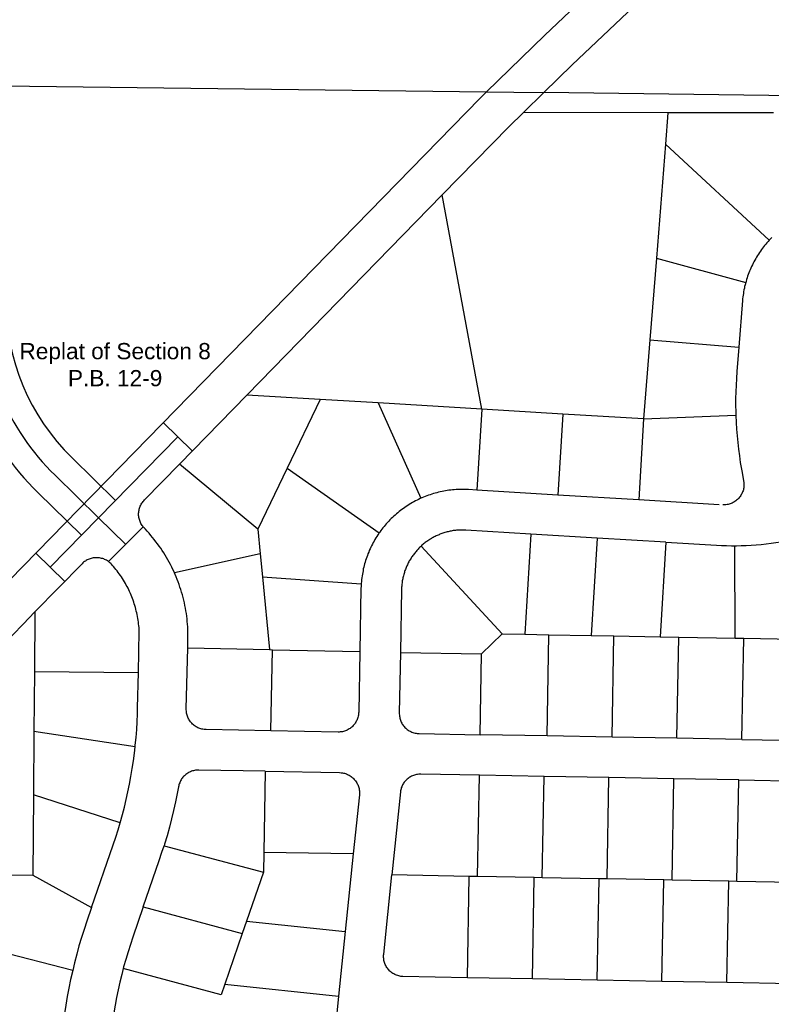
# Model space of a CAD drawing. Header units: feet. Extents: x 1348695 to 1391571, y 443146 to 661817.
# Tile 39 of 58: x 1369851 to 1370778, y 649089 to 650303. Entities that reach past the tile are written whole.
import ezdxf
from ezdxf.enums import TextEntityAlignment as Align

# ---------------------------------------------------------------- set-up
doc = ezdxf.new("R2010")
doc.units = ezdxf.units.FT
doc.header["$MEASUREMENT"] = 0
doc.layers.add('eatpar', color=32, linetype='Continuous')
doc.layers.add('junk', color=1, linetype='Continuous')
doc.styles.get("Standard").update_dxf_attribs({"font": 'arial.ttf'})

msp = doc.modelspace()

# ---------------------------------------------------------------- linework, layer by layer
at = {"layer": 'eatpar'}
for p, q in [((1370471.875, 650188.125), (1370497, 650212.6875)), ((1371753.25, 650197.125), (1370497, 650212.6875)), ((1370650.125, 650187.8125), (1370471.875, 650188.125)), ((1370650.125, 650187.8125), (1370647, 650149)), ((1370780.375, 650187.625), (1370650.125, 650187.8125)), ((1370647, 650149), (1370635.875, 650008.5625)), ((1370647, 650149), (1370774.875, 650030.5625)), ((1370130.625, 649839.75), (1370371.75, 650086.5)), ((1370420.5, 649822.3125), (1370371.75, 650086.5)), ((1370635.875, 650008.5625), (1370627.875, 649907.6875)), ((1370635.875, 650008.5625), (1370746, 649978.5)), ((1370627.875, 649907.6875), (1370620.125, 649810.3125)), ((1370627.875, 649907.6875), (1370737.5, 649898.9375)), ((1370047.5, 649754.625), (1370130.625, 649839.75)), ((1370221.125, 649834.3125), (1370130.625, 649839.75)), ((1370221.125, 649834.3125), (1370180.25, 649749.5625)), ((1370292.875, 649830), (1370221.125, 649834.3125)), ((1370420.5, 649822.3125), (1370292.875, 649830)), ((1370292.875, 649830), (1370345.5, 649712.5)), ((1370420.5, 649822.3125), (1370414.5, 649722.5)), ((1370520.375, 649816.3125), (1370420.5, 649822.3125)), ((1370520.375, 649816.3125), (1370514.375, 649716.5)), ((1370620.125, 649810.3125), (1370520.375, 649816.3125)), ((1370620.125, 649810.3125), (1370614.125, 649710.5)), ((1370620.125, 649810.3125), (1370733.875, 649814.875)), ((1370144.125, 649674.5), (1370047.5, 649754.625)), ((1370180.25, 649749.5625), (1370144.125, 649674.5)), ((1370180.25, 649749.5625), (1370294, 649670.0625)), ((1370514.375, 649716.5), (1370414.5, 649722.5)), ((1370614.125, 649710.5), (1370514.375, 649716.5)), ((1370713.125, 649704.5625), (1370614.125, 649710.5)), ((1370144.125, 649674.5), (1370147.125, 649644.0625)), ((1370481, 649668.4375), (1370473.5, 649544.8125)), ((1370562.875, 649663.5), (1370481, 649668.4375)), ((1370562.875, 649663.5), (1370555.625, 649543.25)), ((1370647.625, 649658.4375), (1370562.875, 649663.5)), ((1370445.5, 649545.3125), (1370345.75, 649653.625)), ((1370647.625, 649658.4375), (1370640.625, 649541.6875)), ((1370733.125, 649540), (1370732.625, 649654.0625)), ((1370147.125, 649644.0625), (1370041.375, 649620.625)), ((1370147.125, 649644.0625), (1370149.875, 649615.75)), ((1370149.875, 649615.75), (1370271.75, 649607.125)), ((1370149.875, 649615.75), (1370158.625, 649525.875)), ((1369869.375, 649572.375), (1369868.75, 649498.875)), ((1370420.25, 649520.5625), (1370445.5, 649545.3125)), ((1370445.5, 649545.3125), (1370473.5, 649544.8125)), ((1370473.5, 649544.8125), (1370503.375, 649544.25)), ((1370501.125, 649419.5), (1370503.375, 649544.25)), ((1370503.375, 649544.25), (1370555.625, 649543.25)), ((1370555.625, 649543.25), (1370583.5, 649542.75)), ((1370581.125, 649418), (1370583.5, 649542.75)), ((1370583.5, 649542.75), (1370640.625, 649541.6875)), ((1370640.625, 649541.6875), (1370663.625, 649541.25)), ((1370661.25, 649416.5), (1370663.625, 649541.25)), ((1370663.625, 649541.25), (1370733.125, 649540)), ((1370057.75, 649528.125), (1370158.625, 649525.875)), ((1370733.125, 649540), (1370743.75, 649539.8125)), ((1370741.375, 649415), (1370743.75, 649539.8125)), ((1370743.75, 649539.8125), (1370823.125, 649538.375)), ((1370158.625, 649525.875), (1370162.375, 649525.8125)), ((1370160.5, 649425.75), (1370162.375, 649525.8125)), ((1370162.375, 649525.8125), (1370270.125, 649523.375)), ((1370320.125, 649522.4375), (1370420.25, 649520.5625)), ((1370418.375, 649421), (1370420.25, 649520.5625)), ((1369868.75, 649498.875), (1369868.125, 649424.875)), ((1369868.75, 649498.875), (1369997, 649497.8125)), ((1369868.125, 649424.875), (1369867.5, 649346.75)), ((1369992.875, 649406.0625), (1369868.125, 649424.875)), ((1370501.125, 649419.5), (1370418.375, 649421)), ((1370581.125, 649418), (1370501.125, 649419.5)), ((1370661.25, 649416.5), (1370581.125, 649418)), ((1370741.375, 649415), (1370661.25, 649416.5)), ((1370153.375, 649375.875), (1370151.625, 649275.875)), ((1370415.125, 649246), (1370417.5, 649371)), ((1370497.5, 649369.5), (1370417.5, 649371)), ((1370495.125, 649244.5625), (1370497.5, 649369.5)), ((1370577.375, 649368.0625), (1370497.5, 649369.5)), ((1370575.125, 649243.0625), (1370577.375, 649368.0625)), ((1370657.375, 649366.5625), (1370577.375, 649368.0625)), ((1370655.125, 649241.625), (1370657.375, 649366.5625)), ((1370737.375, 649365.125), (1370657.375, 649366.5625)), ((1370735.125, 649240.125), (1370737.375, 649365.125)), ((1369867.5, 649346.75), (1369866.625, 649247.8125)), ((1369974.5, 649312.375), (1369867.5, 649346.75)), ((1370028.625, 649284.125), (1370151.125, 649251.5625)), ((1370151.625, 649275.875), (1370151.125, 649251.5625)), ((1370262, 649273.875), (1370151.625, 649275.875)), ((1370262, 649273.875), (1370252.125, 649178.3125)), ((1370151.125, 649251.5625), (1370130.25, 649190.875)), ((1369866.625, 649247.8125), (1369939.25, 649208.0625)), ((1370405.125, 649246.1875), (1370309.625, 649248)), ((1370402.875, 649121.1875), (1370405.125, 649246.1875)), ((1370415.125, 649246), (1370405.125, 649246.1875)), ((1370485.125, 649244.75), (1370415.125, 649246)), ((1370482.875, 649119.8125), (1370485.125, 649244.75)), ((1370495.125, 649244.5625), (1370485.125, 649244.75)), ((1370565.125, 649243.25), (1370495.125, 649244.5625)), ((1370562.875, 649118.3125), (1370565.125, 649243.25)), ((1370575.125, 649243.0625), (1370565.125, 649243.25)), ((1370645.125, 649241.8125), (1370575.125, 649243.0625)), ((1370642.75, 649116.8125), (1370645.125, 649241.8125)), ((1370655.125, 649241.625), (1370645.125, 649241.8125)), ((1370725.125, 649240.3125), (1370655.125, 649241.625)), ((1370722.75, 649115.3125), (1370725.125, 649240.3125)), ((1370735.125, 649240.125), (1370725.125, 649240.3125)), ((1370805.125, 649238.8125), (1370735.125, 649240.125)), ((1370003, 649208.8125), (1370125.125, 649175.875)), ((1370130.25, 649190.875), (1370125.125, 649175.875)), ((1370130.25, 649190.875), (1370252.125, 649178.3125)), ((1370252.125, 649178.3125), (1370243.875, 649098.75)), ((1369915.875, 649130.375), (1369779.25, 649165.125)), ((1370125.125, 649175.875), (1370103.625, 649113.1875)), ((1370482.875, 649119.8125), (1370402.875, 649121.1875)), ((1370562.875, 649118.3125), (1370482.875, 649119.8125)), ((1370642.75, 649116.8125), (1370562.875, 649118.3125)), ((1370722.75, 649115.3125), (1370642.75, 649116.8125)), ((1370802.75, 649113.875), (1370722.75, 649115.3125)), ((1370103.625, 649113.1875), (1370243.875, 649098.75)), ((1370243.875, 649098.75), (1370235.625, 649019.1875))]:
    msp.add_line(p, q, dxfattribs=at)
for points in [[(1369157.75, 651402.1875), (1369132.875, 650229.5625), (1370426.25, 650213.5625)], [(1370426.25, 650213.5625), (1370497.75, 650283.25), (1370695.125, 650470.5), (1371036.75, 650785.6875), (1371336.5, 651070.9375)], [(1370497, 650212.6875), (1370532.125, 650246.9375), (1370729, 650433.75), (1371071.25, 650749.5), (1371079.25, 650757.125)], [(1369154.5, 648912.375), (1370418.375, 650205.8125), (1370426.25, 650213.5625)], [(1370426.25, 650213.5625), (1370460.125, 650213.125), (1370497, 650212.6875)], [(1370371.75, 650086.5), (1370453.75, 650170.4375), (1370471.875, 650188.125)], [(1370774.875, 650030.5625), (1370773.625, 650029.1875), (1370772.25, 650027.5625), (1370770.875, 650025.9375), (1370769.375, 650024.25), (1370768.125, 650022.5), (1370766.75, 650020.8125), (1370765.5, 650019.0625), (1370764.125, 650017.25), (1370763, 650015.4375), (1370761.75, 650013.625), (1370760.625, 650011.8125), (1370759.375, 650009.9375), (1370758.375, 650008.0625), (1370757.25, 650006.125), (1370756.25, 650004.25), (1370755.25, 650002.3125), (1370754.25, 650000.375), (1370753.25, 649998.375), (1370752.375, 649996.375), (1370751.5, 649994.375), (1370750.75, 649992.375), (1370749.875, 649990.375), (1370749.125, 649988.3125), (1370748.375, 649986.25), (1370747.75, 649984.1875), (1370747.125, 649982.0625), (1370746.5, 649980), (1370746, 649978.5)], [(1370778.125, 650033.9375), (1370776.625, 650032.375), (1370774.875, 650030.5625)], [(1370746, 649978.5), (1370745.375, 649975.8125), (1370744.75, 649973.6875), (1370744.375, 649971.5625), (1370743.875, 649969.375), (1370743.5, 649967.25), (1370743.125, 649965.125), (1370742.875, 649962.9375), (1370742.5, 649960.75), (1370742.25, 649958.625), (1370742.125, 649956.4375), (1370737.5, 649898.9375)], [(1370737.5, 649898.9375), (1370735.125, 649868.625), (1370734.5, 649860.375), (1370734.125, 649852.0625), (1370733.75, 649843.8125), (1370733.625, 649835.5), (1370733.625, 649827.1875), (1370733.75, 649818.9375), (1370733.875, 649814.875)], [(1370733.875, 649814.875), (1370734.25, 649805.9375), (1370734.75, 649797.6875), (1370735.375, 649789.4375), (1370736.25, 649781.1875), (1370737.125, 649772.9375), (1370738.25, 649764.6875), (1370739.375, 649756.5), (1370740.75, 649748.3125), (1370741.5, 649744.25), (1370743.375, 649733.875), (1370743.75, 649732.125), (1370743.875, 649730.8125), (1370743.875, 649729.5), (1370743.875, 649728.1875), (1370743.75, 649726.875), (1370743.625, 649725.5625), (1370743.375, 649724.3125), (1370743.125, 649723), (1370742.75, 649721.75), (1370742.25, 649720.5), (1370741.75, 649719.3125), (1370741.25, 649718.125), (1370740.625, 649717), (1370740, 649715.875), (1370739.25, 649714.75), (1370738.375, 649713.75), (1370737.625, 649712.75), (1370736.625, 649711.75), (1370735.75, 649710.875), (1370734.75, 649710), (1370733.75, 649709.1875), (1370732.625, 649708.4375), (1370731.5, 649707.75), (1370730.375, 649707.125), (1370729.25, 649706.5625), (1370728, 649706.0625), (1370726.75, 649705.625), (1370725.5, 649705.1875), (1370724.25, 649704.875), (1370723, 649704.625), (1370721.625, 649704.5), (1370720.375, 649704.375), (1370719.125, 649704.3125), (1370717.75, 649704.3125)], [(1370041.375, 649620.625), (1370041, 649621.6875), (1370039.5, 649624.6875), (1370038.125, 649627.75), (1370036.5, 649630.6875), (1370035, 649633.6875), (1370033.375, 649636.625), (1370031.75, 649639.5), (1370030, 649642.375), (1370028.25, 649645.25), (1370026.375, 649648.0625), (1370024.5, 649650.8125), (1370022.625, 649653.5625), (1370020.625, 649656.25), (1370018.625, 649658.9375), (1370016.5, 649661.5625), (1370014.5, 649664.1875), (1370012.25, 649666.75), (1370010.125, 649669.3125), (1370007.875, 649671.75), (1370005.625, 649674.25), (1370003.875, 649676.0625), (1370003, 649677.0625), (1370002.25, 649678.0625), (1370001.5, 649679.125), (1370000.75, 649680.25), (1370000.125, 649681.375), (1369999.5, 649682.5625), (1369999, 649683.75), (1369998.625, 649685), (1369998.125, 649686.25), (1369997.875, 649687.5), (1369997.625, 649688.8125), (1369997.375, 649690.125), (1369997.25, 649691.375), (1369997.25, 649692.6875), (1369997.25, 649694), (1369997.375, 649695.3125), (1369997.5, 649696.625), (1369997.75, 649697.9375), (1369998, 649699.1875), (1369998.375, 649700.4375), (1369998.75, 649701.6875), (1369999.25, 649702.875), (1369999.875, 649704.0625), (1370000.5, 649705.25), (1370001.125, 649706.375), (1370001.875, 649707.4375), (1370002.625, 649708.5), (1370003.5, 649709.5), (1370004.375, 649710.5), (1370047.5, 649754.625)], [(1370414.5, 649722.5), (1370404, 649723.125), (1370401.75, 649723.25), (1370399.625, 649723.3125), (1370397.5, 649723.375), (1370395.25, 649723.375), (1370393.125, 649723.3125), (1370390.875, 649723.25), (1370388.75, 649723.125), (1370386.5, 649723), (1370384.375, 649722.8125), (1370382.25, 649722.5625), (1370380, 649722.3125), (1370377.875, 649722), (1370375.75, 649721.625), (1370373.625, 649721.25), (1370371.5, 649720.8125), (1370369.25, 649720.375), (1370367.125, 649719.875), (1370365.125, 649719.375), (1370363, 649718.8125), (1370360.875, 649718.1875), (1370358.75, 649717.5625), (1370356.75, 649716.875), (1370354.625, 649716.1875), (1370352.625, 649715.4375), (1370350.5, 649714.625), (1370348.5, 649713.8125), (1370346.5, 649712.9375), (1370345.5, 649712.5)], [(1370345.5, 649712.5), (1370344.5, 649712.0625), (1370342.5, 649711.125), (1370340.625, 649710.1875), (1370338.625, 649709.1875), (1370336.75, 649708.1875), (1370334.875, 649707.125), (1370332.875, 649706), (1370331.125, 649704.875), (1370329.25, 649703.75), (1370327.375, 649702.5625), (1370325.625, 649701.3125), (1370323.75, 649700.0625), (1370322, 649698.75), (1370320.25, 649697.4375), (1370318.625, 649696.125), (1370316.875, 649694.75), (1370315.25, 649693.3125), (1370313.625, 649691.875), (1370312, 649690.4375), (1370310.375, 649688.9375), (1370308.75, 649687.4375), (1370307.25, 649685.875), (1370305.75, 649684.3125), (1370304.25, 649682.75), (1370302.75, 649681.125), (1370301.375, 649679.4375), (1370300, 649677.75), (1370298.625, 649676.0625), (1370297.25, 649674.375), (1370295.875, 649672.625), (1370294.625, 649670.875), (1370294, 649670.0625)], [(1370294, 649670.0625), (1370293.375, 649669.0625), (1370292.125, 649667.25), (1370291, 649665.4375), (1370289.875, 649663.5625), (1370288.75, 649661.6875), (1370287.625, 649659.8125), (1370286.625, 649657.875), (1370285.5, 649655.9375), (1370284.625, 649654), (1370283.625, 649652.0625), (1370282.75, 649650.0625), (1370281.75, 649648.0625), (1370281, 649646.0625), (1370280.125, 649644.0625), (1370279.375, 649642), (1370278.625, 649639.9375), (1370277.875, 649637.875), (1370277.25, 649635.8125), (1370276.625, 649633.75), (1370276, 649631.625), (1370275.5, 649629.5625), (1370274.875, 649627.4375), (1370274.375, 649625.3125), (1370274, 649623.1875), (1370273.625, 649621), (1370273.25, 649618.875), (1370272.875, 649616.6875), (1370272.5, 649614.5625), (1370272.25, 649612.375), (1370272, 649610.1875), (1370271.75, 649607.125)], [(1370481, 649668.4375), (1370401, 649673.25), (1370399.625, 649673.3125), (1370398.375, 649673.375), (1370397.125, 649673.375), (1370395.75, 649673.375), (1370394.5, 649673.375), (1370393.125, 649673.3125), (1370391.875, 649673.25), (1370390.5, 649673.125), (1370389.25, 649673), (1370387.875, 649672.875), (1370386.625, 649672.75), (1370385.375, 649672.5625), (1370384, 649672.3125), (1370382.75, 649672.125), (1370381.5, 649671.875), (1370380.125, 649671.5625), (1370378.875, 649671.3125), (1370377.625, 649670.9375), (1370376.375, 649670.625), (1370375.125, 649670.25), (1370373.875, 649669.875), (1370372.625, 649669.5), (1370371.375, 649669.0625), (1370370.125, 649668.625), (1370368.875, 649668.125), (1370367.75, 649667.625), (1370366.5, 649667.125), (1370365.375, 649666.5625), (1370364.125, 649666.0625), (1370363, 649665.4375), (1370361.75, 649664.875), (1370360.625, 649664.25), (1370359.5, 649663.625), (1370358.375, 649662.9375), (1370357.25, 649662.25), (1370356.125, 649661.5625), (1370355, 649660.875), (1370354, 649660.125), (1370352.875, 649659.375), (1370351.875, 649658.625), (1370350.75, 649657.8125), (1370349.75, 649657), (1370348.75, 649656.1875), (1370347.75, 649655.375), (1370346.75, 649654.5), (1370345.75, 649653.625)], [(1370732.625, 649654.0625), (1370734.625, 649654.0625), (1370740.625, 649654.1875), (1370746.75, 649654.4375), (1370752.875, 649654.75), (1370759, 649655.1875), (1370765.125, 649655.6875), (1370771.125, 649656.375), (1370777.25, 649657.125), (1370783.25, 649657.9375), (1370789.25, 649658.9375), (1370795.25, 649660), (1370801.25, 649661.1875), (1370807.25, 649662.4375)], [(1370345.75, 649653.625), (1370344.75, 649652.75), (1370343.875, 649651.8125), (1370343, 649650.875), (1370342, 649649.9375), (1370341.125, 649649), (1370340.25, 649648), (1370339.375, 649647), (1370338.625, 649646), (1370337.75, 649645), (1370337, 649643.9375), (1370336.125, 649642.9375), (1370335.375, 649641.875), (1370334.625, 649640.8125), (1370333.875, 649639.6875), (1370333.25, 649638.625), (1370332.5, 649637.5), (1370331.875, 649636.375), (1370331.125, 649635.25), (1370330.5, 649634.0625), (1370329.875, 649632.9375), (1370329.375, 649631.75), (1370328.75, 649630.5625), (1370328.25, 649629.375), (1370327.625, 649628.1875), (1370327.125, 649627), (1370326.75, 649625.8125), (1370326.25, 649624.5625), (1370325.75, 649623.3125), (1370325.375, 649622.0625), (1370325, 649620.875), (1370324.625, 649619.625), (1370324.25, 649618.3125), (1370323.875, 649617.0625), (1370323.5, 649615.8125), (1370323.25, 649614.5), (1370323, 649613.25), (1370322.75, 649611.9375), (1370322.5, 649610.6875), (1370322.25, 649609.375), (1370322.125, 649608.0625), (1370322, 649606.75), (1370321.875, 649605.5), (1370321.75, 649604.1875), (1370321.625, 649602.875), (1370321.625, 649601.5625), (1370321.5, 649600.25), (1370320.125, 649522.4375)], [(1370647.625, 649658.4375), (1370710.125, 649654.6875), (1370716.25, 649654.375), (1370722.375, 649654.1875), (1370728.5, 649654.0625), (1370732.625, 649654.0625)], [(1369997, 649497.8125), (1369998, 649548.4375), (1369997.875, 649550.75), (1369997.75, 649553.0625), (1369997.5, 649555.3125), (1369997.25, 649557.625), (1369997, 649559.9375), (1369996.625, 649562.1875), (1369996.25, 649564.4375), (1369995.875, 649566.75), (1369995.375, 649569), (1369994.875, 649571.25), (1369994.375, 649573.5), (1369993.875, 649575.6875), (1369993.25, 649577.9375), (1369992.625, 649580.125), (1369991.875, 649582.3125), (1369991.25, 649584.5), (1369990.5, 649586.6875), (1369989.625, 649588.875), (1369988.875, 649591), (1369988, 649593.125), (1369987, 649595.25), (1369986.125, 649597.375), (1369985.125, 649599.4375), (1369984.125, 649601.5), (1369983, 649603.5625), (1369982, 649605.5625), (1369980.875, 649607.5625), (1369979.625, 649609.5625), (1369978.5, 649611.5625), (1369977.25, 649613.5), (1369976, 649615.4375), (1369974.75, 649617.3125), (1369973.375, 649619.1875), (1369972, 649621.0625), (1369970.625, 649622.875), (1369969.25, 649624.6875), (1369967.75, 649626.5), (1369966.25, 649628.25), (1369964.75, 649630), (1369963.75, 649631.0625), (1369962.875, 649632.0625), (1369961.875, 649632.9375), (1369960.875, 649633.75), (1369959.875, 649634.5625), (1369958.75, 649635.3125), (1369957.625, 649636), (1369956.5, 649636.5625), (1369955.25, 649637.125), (1369954.125, 649637.625), (1369952.875, 649638.0625), (1369951.625, 649638.4375), (1369950.25, 649638.75), (1369949, 649638.9375), (1369947.75, 649639.125), (1369946.375, 649639.25), (1369945.125, 649639.25), (1369943.75, 649639.1875), (1369942.5, 649639.125), (1369941.25, 649638.9375), (1369939.875, 649638.6875), (1369938.625, 649638.375), (1369937.375, 649638), (1369936.125, 649637.5625), (1369935, 649637), (1369933.75, 649636.4375), (1369932.625, 649635.8125), (1369931.5, 649635.125), (1369930.375, 649634.375), (1369929.375, 649633.5625), (1369928.375, 649632.75), (1369927.5, 649631.8125), (1369869.375, 649572.375)], [(1370057.75, 649528.125), (1370058.125, 649547.125), (1370058, 649550.4375), (1370057.75, 649553.8125), (1370057.625, 649557.125), (1370057.25, 649560.5), (1370057, 649563.8125), (1370056.5, 649567.125), (1370056.125, 649570.4375), (1370055.5, 649573.75), (1370055, 649577.0625), (1370054.375, 649580.375), (1370053.625, 649583.625), (1370052.875, 649586.875), (1370052.125, 649590.125), (1370051.25, 649593.375), (1370050.25, 649596.625), (1370049.375, 649599.8125), (1370048.25, 649603), (1370047.25, 649606.125), (1370046.125, 649609.3125), (1370044.875, 649612.4375), (1370043.625, 649615.5625), (1370042.25, 649618.625), (1370041.375, 649620.625)], [(1370271.75, 649607.125), (1370271.75, 649605.875), (1370271.625, 649603.6875), (1370271.5, 649601.5), (1370270.125, 649523.375)], [(1369803.25, 649504.6875), (1369854.75, 649557.375), (1369869.375, 649572.375)], [(1370160.5, 649425.75), (1370080.5, 649427.25), (1370079.125, 649427.3125), (1370077.875, 649427.4375), (1370076.5, 649427.625), (1370075.25, 649427.9375), (1370074, 649428.25), (1370072.75, 649428.625), (1370071.5, 649429.125), (1370070.375, 649429.625), (1370069.125, 649430.25), (1370068, 649430.875), (1370066.875, 649431.625), (1370065.875, 649432.375), (1370064.875, 649433.1875), (1370063.875, 649434.0625), (1370062.875, 649435), (1370062, 649435.9375), (1370061.25, 649436.9375), (1370060.5, 649438), (1370059.75, 649439.125), (1370059.125, 649440.25), (1370058.5, 649441.375), (1370058, 649442.625), (1370057.5, 649443.8125), (1370057, 649445.0625), (1370056.75, 649446.3125), (1370056.375, 649447.625), (1370056.25, 649448.875), (1370056.125, 649450.1875), (1370056, 649451.5), (1370056, 649452.8125), (1370057.75, 649528.125)], [(1370270.125, 649523.375), (1370268.75, 649448.75), (1370268.625, 649447.5), (1370268.5, 649446.1875), (1370268.375, 649444.875), (1370268.125, 649443.625), (1370267.75, 649442.3125), (1370267.375, 649441.0625), (1370266.875, 649439.875), (1370266.375, 649438.6875), (1370265.75, 649437.5), (1370265.125, 649436.375), (1370264.5, 649435.25), (1370263.75, 649434.1875), (1370262.875, 649433.1875), (1370262, 649432.1875), (1370261.125, 649431.25), (1370260.125, 649430.375), (1370259.125, 649429.5625), (1370258.125, 649428.75), (1370257, 649428.0625), (1370255.875, 649427.375), (1370254.625, 649426.75), (1370253.5, 649426.25), (1370252.25, 649425.75), (1370251, 649425.3125), (1370249.75, 649425), (1370248.5, 649424.6875), (1370247.25, 649424.5), (1370245.875, 649424.3125), (1370244.625, 649424.25), (1370243.25, 649424.25), (1370160.5, 649425.75)], [(1370320.125, 649522.4375), (1370318.75, 649447.8125), (1370318.75, 649446.5), (1370318.875, 649445.25), (1370319, 649443.9375), (1370319.25, 649442.625), (1370319.5, 649441.375), (1370319.875, 649440.0625), (1370320.25, 649438.875), (1370320.75, 649437.625), (1370321.25, 649436.4375), (1370321.875, 649435.25), (1370322.5, 649434.125), (1370323.25, 649433.0625), (1370324, 649432), (1370324.875, 649431), (1370325.75, 649430), (1370326.625, 649429.125), (1370327.625, 649428.25), (1370328.625, 649427.4375), (1370329.75, 649426.6875), (1370330.875, 649425.9375), (1370332, 649425.3125), (1370333.125, 649424.75), (1370334.375, 649424.1875), (1370335.625, 649423.75), (1370336.875, 649423.375), (1370338.125, 649423), (1370339.375, 649422.75), (1370340.625, 649422.5625), (1370342, 649422.4375), (1370343.25, 649422.375), (1370418.375, 649421)], [(1369803.25, 649504.6875), (1369801.125, 649248.375), (1369866.625, 649247.8125)], [(1369992.875, 649406.0625), (1369993.125, 649407.9375), (1369994.125, 649417.625), (1369994.875, 649427.25), (1369995.5, 649436.9375), (1369995.875, 649446.625), (1369996, 649454.125), (1369997, 649497.8125)], [(1370741.375, 649415), (1370816.375, 649413.625), (1370822.5, 649413.5625)], [(1369974.5, 649312.375), (1369977.25, 649322.375), (1369979.625, 649331.75), (1369982, 649341.125), (1369984, 649350.625), (1369986, 649360.0625), (1369987.75, 649369.625), (1369989.375, 649379.1875), (1369990.75, 649388.75), (1369992.125, 649398.375), (1369992.875, 649406.0625)], [(1370153.375, 649375.875), (1370071.5, 649377.375), (1370070.125, 649377.375), (1370068.875, 649377.3125), (1370067.5, 649377.125), (1370066.25, 649376.9375), (1370065, 649376.625), (1370063.75, 649376.3125), (1370062.5, 649375.875), (1370061.25, 649375.375), (1370060.125, 649374.875), (1370058.875, 649374.25), (1370057.75, 649373.5625), (1370056.625, 649372.875), (1370055.625, 649372.0625), (1370054.625, 649371.25), (1370053.625, 649370.375), (1370052.75, 649369.4375), (1370051.875, 649368.4375), (1370051, 649367.4375), (1370050.25, 649366.375), (1370049.625, 649365.25), (1370049, 649364.125), (1370048.375, 649362.9375), (1370047.875, 649361.75), (1370047.375, 649360.5625), (1370047, 649359.3125), (1370046.625, 649358), (1370046.375, 649356.8125), (1370044.875, 649348.625), (1370042.75, 649338.0625), (1370040.375, 649327.625), (1370037.875, 649317.1875), (1370035.25, 649306.8125), (1370032.375, 649296.4375), (1370029.25, 649286.125), (1370028.625, 649284.125)], [(1370153.375, 649375.875), (1370245, 649374.1875), (1370247.25, 649374.0625), (1370248.5, 649373.875), (1370249.75, 649373.625), (1370251, 649373.375), (1370252.25, 649373), (1370253.5, 649372.5625), (1370254.75, 649372.0625), (1370255.875, 649371.5), (1370257.125, 649370.875), (1370258.25, 649370.1875), (1370259.25, 649369.4375), (1370260.375, 649368.625), (1370261.375, 649367.8125), (1370262.25, 649366.875), (1370263.125, 649365.9375), (1370264, 649364.9375), (1370264.875, 649363.9375), (1370265.625, 649362.8125), (1370266.25, 649361.75), (1370266.875, 649360.5625), (1370267.5, 649359.375), (1370268, 649358.1875), (1370268.375, 649356.9375), (1370268.75, 649355.6875), (1370269.125, 649354.4375), (1370269.25, 649353.125), (1370269.5, 649351.875), (1370269.625, 649350.5625), (1370269.625, 649349.25), (1370269.625, 649347.9375), (1370269.5, 649346.625), (1370262, 649273.875)], [(1370417.5, 649371), (1370345.375, 649372.3125), (1370344, 649372.3125), (1370342.75, 649372.25), (1370341.375, 649372.0625), (1370340.125, 649371.875), (1370338.875, 649371.5625), (1370337.625, 649371.25), (1370336.375, 649370.8125), (1370335.125, 649370.3125), (1370334, 649369.8125), (1370332.75, 649369.1875), (1370331.625, 649368.5), (1370330.5, 649367.8125), (1370329.5, 649367), (1370328.5, 649366.1875), (1370327.5, 649365.3125), (1370326.625, 649364.375), (1370325.75, 649363.375), (1370324.875, 649362.375), (1370324.125, 649361.3125), (1370323.5, 649360.1875), (1370322.875, 649359.0625), (1370322.25, 649357.875), (1370321.75, 649356.6875), (1370321.25, 649355.5), (1370320.875, 649354.25), (1370320.5, 649352.9375), (1370320.25, 649351.6875), (1370320.125, 649350.375), (1370309.625, 649248)], [(1370737.375, 649365.125), (1370815.375, 649363.6875), (1370817.375, 649363.6875)], [(1369939.25, 649208.0625), (1369965.875, 649285.3125), (1369969, 649294.5), (1369971.875, 649303.75), (1369974.5, 649312.375)], [(1370003, 649208.8125), (1370022.625, 649265.75), (1370026, 649275.9375), (1370028.625, 649284.125)], [(1370402.875, 649121.1875), (1370323.125, 649122.75), (1370321.75, 649122.8125), (1370320.5, 649123), (1370319.25, 649123.25), (1370318, 649123.5), (1370316.75, 649123.875), (1370315.5, 649124.3125), (1370314.25, 649124.8125), (1370313.125, 649125.375), (1370311.875, 649126), (1370310.75, 649126.6875), (1370309.75, 649127.4375), (1370308.625, 649128.25), (1370307.625, 649129.0625), (1370306.75, 649130), (1370305.875, 649130.9375), (1370305, 649131.9375), (1370304.125, 649132.9375), (1370303.375, 649134.0625), (1370302.75, 649135.125), (1370302.125, 649136.3125), (1370301.5, 649137.5), (1370301, 649138.6875), (1370300.625, 649139.9375), (1370300.25, 649141.1875), (1370299.875, 649142.4375), (1370299.75, 649143.75), (1370299.5, 649145), (1370299.375, 649146.3125), (1370299.375, 649147.625), (1370299.375, 649148.9375), (1370299.5, 649150.25), (1370309.625, 649248)], [(1369939.25, 649208.0625), (1369933.375, 649191.0625), (1369930, 649180.875), (1369926.75, 649170.75), (1369923.625, 649160.5), (1369920.875, 649150.1875), (1369918.125, 649139.875), (1369915.875, 649130.375)], [(1370003, 649208.8125), (1369990.125, 649171.5), (1369987, 649162.3125), (1369984.125, 649153.125), (1369981.375, 649143.9375), (1369978.75, 649134.625), (1369978.25, 649132.6875)], [(1369915.875, 649130.375), (1369913.375, 649119.0625), (1369911.25, 649108.5625), (1369909.25, 649098.0625), (1369907.5, 649087.5625), (1369905.875, 649077), (1369904.5, 649066.375), (1369903.25, 649055.75), (1369902.5, 649048.4375)], [(1369978.25, 649132.6875), (1369976.375, 649125.3125), (1369974.125, 649115.9375), (1369972, 649106.5), (1369970.125, 649097.0625), (1369968.375, 649087.625), (1369966.75, 649078.125), (1369965.25, 649068.5625), (1369964, 649059.0625), (1369962.875, 649049.4375), (1369962, 649039.875), (1369961.25, 649030.25), (1369960.625, 649020.6875), (1369960.25, 649011.0625), (1369960, 649003.125), (1369957.375, 648877.1875)], [(1370103.625, 649113.1875), (1370099.125, 649100.25), (1369978.25, 649132.6875)]]:
    msp.add_lwpolyline(points, dxfattribs=at)
at = {"layer": 'junk'}
for p, q in [((1370063.3028, 649770.808), (1370027.4988, 649805.7936)), ((1369888.2098, 649627.4335), (1370045.4008, 649788.3008)), ((1369915.052, 649762.2589), (1369968.7154, 649709.8219)), ((1369894.0854, 649740.802), (1369947.7487, 649688.365)), ((1369873.1188, 649719.345), (1369926.7821, 649666.908)), ((1369981.0625, 649655.8125), (1369947.7487, 649688.365)), ((1369959.875, 649634.5625), (1370002.25, 649677.0625)), ((1369906.1115, 649609.941), (1369870.3081, 649644.9261))]:
    msp.add_line(p, q, dxfattribs=at)
for radius in [330, 300, 270]:
    msp.add_arc((1370103.7515, 649955.3716), radius, 179.4890958, 225.662213, dxfattribs=at)

# ---------------------------------------------------------------- texts
for s, p in [('Replat of Section 8', (1369968.2268, 649893.9393)), ('P.B. 12-9', (1369968.2268, 649860.606))]:
    msp.add_text(s, height=20, dxfattribs=at).set_placement(p, align=Align.MIDDLE_CENTER)

doc.saveas('drawing.dxf')
